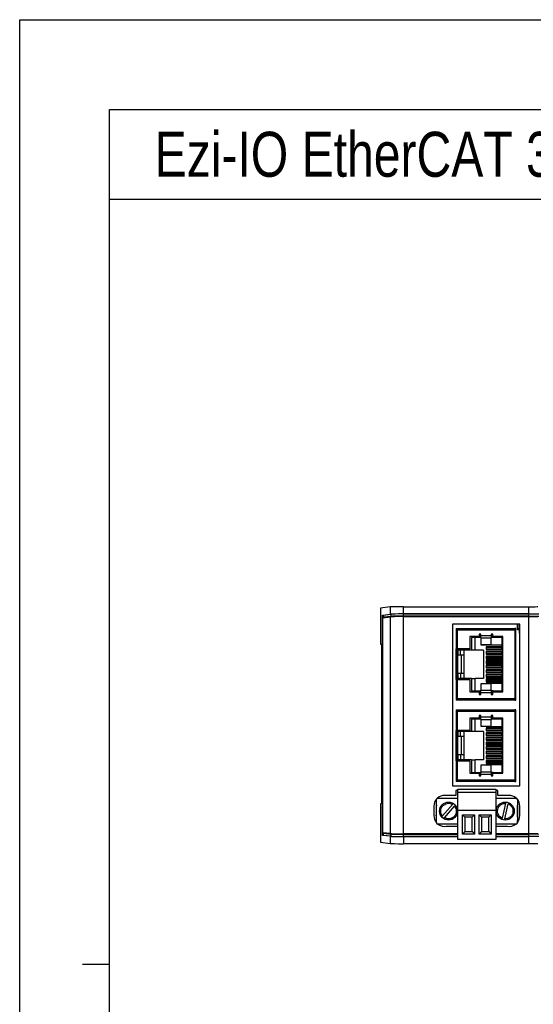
# Model space of a CAD drawing. Header units: millimetres. Extents: x 0 to 594, y 0 to 420.
# Tile 2 of 8: x 0 to 114, y 201 to 420. Entities that reach past the tile are written whole.
import ezdxf

# ---------------------------------------------------------------- set-up
doc = ezdxf.new("R2010")
doc.units = ezdxf.units.MM
doc.styles.add('H', font='txt')

msp = doc.modelspace()

# ---------------------------------------------------------------- linework, layer by layer
for p, q in [((143.0328, 380), (20, 380)), ((82.365, 289.407), (80.2244, 289.138)), ((80.2244, 289.138), (80.2244, 281.1031)), ((82.365, 289.407), (82.365, 287.8023)), ((85.3365, 287.8474), (85.3365, 289.4522)), ((85.3365, 289.4522), (113.2244, 289.4522)), ((113.2244, 287.8474), (113.2244, 289.4522)), ((80.7105, 287.5944), (82.365, 287.8023)), ((80.7105, 287.5944), (80.9124, 287.5944)), ((80.7105, 238.6118), (80.7105, 287.5944)), ((80.7799, 287.0031), (82.365, 287.2023)), ((80.7799, 239.2031), (80.7799, 287.0031)), ((80.9124, 287.5944), (82.5631, 287.8018)), ((80.9124, 287.0197), (80.9124, 287.5944)), ((82.5631, 287.3018), (80.9819, 287.1031)), ((80.9819, 287.1031), (81.5758, 287.1031)), ((80.9819, 287.0284), (80.9819, 287.1031)), ((82.365, 287.2023), (82.365, 239.0039)), ((82.5631, 287.8018), (82.5631, 287.3018)), ((113.2244, 287.8474), (85.3365, 287.8474)), ((85.3365, 287.844), (113.2244, 287.844)), ((85.3365, 287.344), (85.3365, 287.844)), ((113.2244, 287.344), (85.3365, 287.344)), ((85.3365, 238.9587), (85.3365, 287.2474)), ((85.3365, 287.2474), (113.2244, 287.2474)), ((113.2244, 287.344), (113.2244, 287.844)), ((113.2244, 238.9587), (113.2244, 287.2474)), ((111.2244, 285.5769), (96.2244, 285.5769)), ((96.2244, 285.5769), (96.2244, 249.6031)), ((110.7244, 284.3031), (110.7244, 285.5769)), ((111.0045, 285.5769), (111.0045, 284.6031)), ((111.1877, 283.6031), (111.2244, 284.8031)), ((111.2244, 249.6031), (111.2244, 285.5769)), ((97.0744, 284.6031), (97.3244, 284.6031)), ((97.0744, 284.6031), (97.0744, 284.3431)), ((97.0744, 284.3431), (97.0744, 268.9631)), ((97.3344, 284.3431), (97.0744, 284.3431)), ((97.3244, 284.3431), (97.3244, 284.6031)), ((97.3344, 284.6031), (97.3344, 284.3431)), ((97.3344, 284.6031), (110.1144, 284.6031)), ((97.3344, 280.0531), (97.3344, 284.3431)), ((97.3344, 284.3431), (110.1144, 284.3431)), ((102.1994, 282.8031), (100.0744, 282.8031)), ((100.0744, 282.8031), (100.0744, 280.0531)), ((102.3744, 282.5831), (100.4744, 282.5831)), ((100.4744, 282.5831), (100.4744, 279.8031)), ((101.3244, 279.8031), (101.3244, 282.5831)), ((102.5744, 283.3373), (102.1994, 283.3373)), ((102.1994, 283.3373), (102.1994, 282.8031)), ((102.5744, 283.0531), (102.3744, 283.0531)), ((102.3744, 282.5831), (102.3744, 283.0531)), ((102.5744, 282.5831), (102.3744, 282.5831)), ((102.5744, 282.9623), (102.5744, 283.3373)), ((104.8744, 282.9623), (102.5744, 282.9623)), ((102.5744, 282.5092), (102.5744, 282.9623)), ((102.5744, 282.5092), (104.8744, 282.5092)), ((102.5744, 282.5092), (102.5744, 281.017)), ((105.2494, 283.3373), (104.8744, 283.3373)), ((104.8744, 283.3373), (104.8744, 282.9623)), ((105.2494, 283.0531), (104.8744, 283.0531)), ((104.8744, 282.9623), (104.8744, 282.5092)), ((105.2744, 282.5831), (104.8744, 282.5831)), ((104.8744, 281.017), (104.8744, 282.5092)), ((105.2494, 282.8031), (105.2494, 283.3373)), ((107.4744, 282.8031), (105.2494, 282.8031)), ((105.2744, 282.8031), (105.2744, 282.5831)), ((107.3244, 282.5831), (105.2744, 282.5831)), ((107.3244, 280.5231), (107.3244, 282.5831)), ((107.4744, 270.5031), (107.4744, 282.8031)), ((110.1144, 284.3431), (110.1144, 284.6031)), ((110.1144, 284.3431), (110.1144, 268.9631)), ((110.3744, 284.3431), (110.1144, 284.3431)), ((110.3744, 284.6031), (110.1244, 284.6031)), ((110.1244, 284.6031), (110.1244, 284.3431)), ((110.3744, 284.3431), (110.3744, 284.6031)), ((110.3744, 268.9631), (110.3744, 284.3431)), ((110.7244, 284.6031), (111.0045, 284.6031)), ((111.1807, 284.3031), (110.7244, 284.3031)), ((111.1807, 284.6031), (111.0045, 284.6031)), ((111.1807, 283.6031), (111.1807, 284.6031)), ((111.1807, 283.6031), (111.1877, 283.6031)), ((111.2244, 283.6031), (111.1877, 283.6031)), ((80.2244, 281.1031), (80.5022, 281.1031)), ((80.5022, 245.7031), (80.5022, 281.1031)), ((102.5744, 281.017), (104.8744, 281.017)), ((102.5744, 281.017), (102.5744, 280.9927)), ((102.5744, 280.9927), (104.8744, 280.9927)), ((103.7244, 280.9927), (103.7244, 280.9431)), ((103.7244, 280.9431), (107.3244, 280.9431)), ((103.7244, 280.5231), (103.7244, 279.9231)), ((107.3244, 280.5231), (103.7244, 280.5231)), ((103.7244, 280.4381), (107.1385, 280.4381)), ((104.8744, 281.017), (104.8744, 280.9927)), ((107.1385, 280.4381), (107.1385, 280.0181)), ((107.4744, 280.4381), (107.1385, 280.4381)), ((107.4744, 280.5231), (107.3244, 280.5231)), ((97.0746, 273.2531), (97.0746, 280.0531)), ((97.3344, 280.0531), (97.0746, 280.0531)), ((97.3244, 273.2531), (97.3244, 280.0531)), ((100.0744, 280.0531), (97.3344, 280.0531)), ((97.4244, 280.0531), (97.4244, 279.8031)), ((100.4744, 279.8031), (97.4244, 279.8031)), ((97.4244, 279.8031), (97.4244, 278.6831)), ((98.0244, 278.6831), (97.4244, 278.6831)), ((97.4244, 274.6231), (97.4244, 278.6831)), ((98.0244, 278.6831), (98.0244, 279.8031)), ((98.8244, 278.6831), (98.0244, 278.6831)), ((98.2244, 274.6231), (98.2244, 278.6831)), ((98.8244, 278.6831), (98.8244, 279.8031)), ((98.8244, 274.6231), (98.8244, 278.6831)), ((101.3244, 279.8031), (100.4744, 279.8031)), ((103.1244, 279.8031), (101.3244, 279.8031)), ((103.1244, 279.8031), (103.1244, 273.5031)), ((107.1385, 280.0181), (103.7244, 280.0181)), ((103.7244, 279.9231), (107.4744, 279.9231)), ((107.4744, 279.5031), (103.7244, 279.5031)), ((103.7244, 279.5031), (103.7244, 278.9031)), ((103.7244, 279.4181), (107.1385, 279.4181)), ((107.1385, 278.9981), (103.7244, 278.9981)), ((103.7244, 278.9031), (107.4744, 278.9031)), ((107.4744, 278.4831), (103.7244, 278.4831)), ((103.7244, 278.4831), (103.7244, 277.8831)), ((103.7244, 278.3981), (107.1385, 278.3981)), ((107.4744, 280.0181), (107.1385, 280.0181)), ((107.1385, 279.4181), (107.1385, 278.9981)), ((107.4744, 279.4181), (107.1385, 279.4181)), ((107.4744, 278.9981), (107.1385, 278.9981)), ((107.1385, 278.3981), (107.1385, 277.9781)), ((107.4744, 278.3981), (107.1385, 278.3981)), ((107.1385, 277.9781), (103.7244, 277.9781)), ((103.7244, 277.8831), (107.4744, 277.8831)), ((107.4744, 277.4631), (103.7244, 277.4631)), ((103.7244, 277.4631), (103.7244, 276.8631)), ((103.7244, 277.3781), (107.1385, 277.3781)), ((107.1385, 276.9581), (103.7244, 276.9581)), ((103.7244, 276.8631), (107.4744, 276.8631)), ((107.4744, 276.4431), (103.7244, 276.4431)), ((103.7244, 276.4431), (103.7244, 275.8431)), ((103.7244, 276.3581), (107.1385, 276.3581)), ((107.1385, 275.9381), (103.7244, 275.9381)), ((107.4744, 277.9781), (107.1385, 277.9781)), ((107.1385, 277.3781), (107.1385, 276.9581)), ((107.4744, 277.3781), (107.1385, 277.3781)), ((107.4744, 276.9581), (107.1385, 276.9581)), ((107.1385, 276.3581), (107.1385, 275.9381)), ((107.4744, 276.3581), (107.1385, 276.3581)), ((107.4744, 275.9381), (107.1385, 275.9381)), ((98.0244, 274.6231), (97.4244, 274.6231)), ((97.4244, 274.6231), (97.4244, 273.5031)), ((98.0244, 274.6231), (98.0244, 273.5031)), ((98.8244, 274.6231), (98.0244, 274.6231)), ((98.8244, 273.5031), (98.8244, 274.6231)), ((103.7244, 275.8431), (107.4744, 275.8431)), ((107.4744, 275.4231), (103.7244, 275.4231)), ((103.7244, 275.4231), (103.7244, 274.8231)), ((103.7244, 275.3381), (107.1385, 275.3381)), ((107.1385, 274.9181), (103.7244, 274.9181)), ((103.7244, 274.8231), (107.4744, 274.8231)), ((107.4744, 274.4031), (103.7244, 274.4031)), ((103.7244, 274.4031), (103.7244, 273.8031)), ((103.7244, 274.3181), (107.1385, 274.3181)), ((107.1385, 273.8981), (103.7244, 273.8981)), ((103.7244, 273.8031), (107.4744, 273.8031)), ((107.1385, 275.3381), (107.1385, 274.9181)), ((107.4744, 275.3381), (107.1385, 275.3381)), ((107.4744, 274.9181), (107.1385, 274.9181)), ((107.1385, 274.3181), (107.1385, 273.8981)), ((107.4744, 274.3181), (107.1385, 274.3181)), ((107.4744, 273.8981), (107.1385, 273.8981)), ((97.0746, 273.2531), (97.3344, 273.2531)), ((97.3344, 268.9631), (97.3344, 273.2531)), ((97.3344, 273.2531), (100.0744, 273.2531)), ((97.4244, 273.5031), (97.4244, 273.2531)), ((100.4744, 273.5031), (97.4244, 273.5031)), ((100.0744, 273.2531), (100.0744, 270.5031)), ((100.4744, 273.5031), (100.4744, 270.7231)), ((100.4744, 273.5031), (101.3244, 273.5031)), ((101.3244, 270.7231), (101.3244, 273.5031)), ((103.1244, 273.5031), (101.3244, 273.5031)), ((104.8744, 272.3135), (102.5744, 272.3135)), ((102.5744, 272.2891), (102.5744, 272.3135)), ((104.8744, 272.2891), (102.5744, 272.2891)), ((102.5744, 272.2891), (102.5744, 270.797)), ((107.4744, 273.3831), (103.7244, 273.3831)), ((103.7244, 273.3831), (103.7244, 272.7831)), ((103.7244, 273.2981), (107.1385, 273.2981)), ((107.1385, 272.8781), (103.7244, 272.8781)), ((103.7244, 272.7831), (107.3244, 272.7831)), ((107.3244, 272.3631), (103.7244, 272.3631)), ((103.7244, 272.3631), (103.7244, 272.3135)), ((104.8744, 272.2891), (104.8744, 272.3135)), ((104.8744, 270.797), (104.8744, 272.2891)), ((107.1385, 273.2981), (107.1385, 272.8781)), ((107.4744, 273.2981), (107.1385, 273.2981)), ((107.4744, 272.8781), (107.1385, 272.8781)), ((107.3244, 270.7231), (107.3244, 272.7831)), ((107.3244, 272.7831), (107.4744, 272.7831)), ((100.0744, 270.5031), (102.1994, 270.5031)), ((100.4744, 270.7231), (102.3744, 270.7231)), ((102.1994, 270.5031), (102.1994, 269.9688)), ((102.1994, 269.9688), (102.5744, 269.9688)), ((102.3744, 270.7231), (102.3744, 270.2531)), ((102.5744, 270.7231), (102.3744, 270.7231)), ((102.3744, 270.2531), (102.5744, 270.2531)), ((104.8744, 270.797), (102.5744, 270.797)), ((102.5744, 270.3438), (102.5744, 270.797)), ((102.5744, 269.9688), (102.5744, 270.3438)), ((102.5744, 270.3438), (104.8744, 270.3438)), ((104.8744, 270.797), (104.8744, 270.3438)), ((105.2744, 270.7231), (104.8744, 270.7231)), ((104.8744, 270.3438), (104.8744, 269.9688)), ((104.8744, 270.2531), (105.2494, 270.2531)), ((104.8744, 269.9688), (105.2494, 269.9688)), ((105.2494, 269.9688), (105.2494, 270.5031)), ((105.2494, 270.5031), (107.4744, 270.5031)), ((105.2744, 270.5031), (105.2744, 270.7231)), ((105.2744, 270.7231), (107.3244, 270.7231)), ((97.0744, 268.9631), (97.3344, 268.9631)), ((97.0744, 268.9631), (97.0744, 268.7031)), ((97.3244, 268.7031), (97.0744, 268.7031)), ((97.3244, 268.7031), (97.3244, 268.9631)), ((110.1144, 268.9631), (97.3344, 268.9631)), ((97.3344, 268.9631), (97.3344, 268.7031)), ((110.1144, 268.7031), (97.3344, 268.7031)), ((110.1144, 268.7031), (110.1144, 268.9631)), ((110.1144, 268.9631), (110.3744, 268.9631)), ((110.1244, 268.9631), (110.1244, 268.7031)), ((110.1244, 268.7031), (110.3744, 268.7031)), ((110.3744, 268.7031), (110.3744, 268.9631)), ((97.0744, 266.5031), (97.3244, 266.5031)), ((97.0744, 266.5031), (97.0744, 266.2431)), ((97.0744, 266.2431), (97.0744, 250.8631)), ((97.3344, 266.2431), (97.0744, 266.2431)), ((97.3244, 266.2431), (97.3244, 266.5031)), ((97.3344, 266.5031), (110.1144, 266.5031)), ((97.3344, 266.5031), (97.3344, 266.2431)), ((97.3344, 261.9531), (97.3344, 266.2431)), ((97.3344, 266.2431), (110.1144, 266.2431)), ((102.1994, 265.2373), (102.1994, 264.7031)), ((102.5744, 265.2373), (102.1994, 265.2373)), ((102.5744, 264.9531), (102.3744, 264.9531)), ((102.3744, 264.4831), (102.3744, 264.9531)), ((102.5744, 264.8623), (102.5744, 265.2373)), ((104.8744, 265.2373), (104.8744, 264.8623)), ((105.2494, 265.2373), (104.8744, 265.2373)), ((105.2494, 264.9531), (104.8744, 264.9531)), ((105.2494, 264.7031), (105.2494, 265.2373)), ((110.1144, 266.2431), (110.1144, 266.5031)), ((110.1144, 266.2431), (110.1144, 250.8631)), ((110.3744, 266.2431), (110.1144, 266.2431)), ((110.3744, 266.5031), (110.1244, 266.5031)), ((110.1244, 266.5031), (110.1244, 266.2431)), ((110.3744, 266.2431), (110.3744, 266.5031)), ((110.3744, 250.8631), (110.3744, 266.2431)), ((102.1994, 264.7031), (100.0744, 264.7031)), ((100.0744, 264.7031), (100.0744, 261.9531)), ((102.3744, 264.4831), (100.4744, 264.4831)), ((100.4744, 264.4831), (100.4744, 261.7031)), ((101.3244, 261.7031), (101.3244, 264.4831)), ((102.5744, 264.4831), (102.3744, 264.4831)), ((104.8744, 264.8623), (102.5744, 264.8623)), ((102.5744, 264.4092), (102.5744, 264.8623)), ((102.5744, 264.4092), (104.8744, 264.4092)), ((102.5744, 264.4092), (102.5744, 262.917)), ((102.5744, 262.917), (104.8744, 262.917)), ((102.5744, 262.917), (102.5744, 262.8927)), ((102.5744, 262.8927), (104.8744, 262.8927)), ((103.7244, 262.8927), (103.7244, 262.8431)), ((103.7244, 262.8431), (107.3244, 262.8431)), ((104.8744, 264.8623), (104.8744, 264.4092)), ((105.2744, 264.4831), (104.8744, 264.4831)), ((104.8744, 262.917), (104.8744, 264.4092)), ((104.8744, 262.917), (104.8744, 262.8927)), ((107.4744, 264.7031), (105.2494, 264.7031)), ((105.2744, 264.7031), (105.2744, 264.4831)), ((107.3244, 264.4831), (105.2744, 264.4831)), ((107.3244, 262.4231), (107.3244, 264.4831)), ((107.4744, 252.4031), (107.4744, 264.7031)), ((97.0746, 255.1531), (97.0746, 261.9531)), ((97.3344, 261.9531), (97.0746, 261.9531)), ((97.3244, 255.1531), (97.3244, 261.9531)), ((100.0744, 261.9531), (97.3344, 261.9531)), ((97.4244, 261.9531), (97.4244, 261.7031)), ((100.4744, 261.7031), (97.4244, 261.7031)), ((97.4244, 261.7031), (97.4244, 260.5831)), ((98.0244, 260.5831), (97.4244, 260.5831)), ((97.4244, 256.5231), (97.4244, 260.5831)), ((98.0244, 260.5831), (98.0244, 261.7031)), ((98.8244, 260.5831), (98.0244, 260.5831)), ((98.2244, 256.5231), (98.2244, 260.5831)), ((98.8244, 260.5831), (98.8244, 261.7031)), ((98.8244, 256.5231), (98.8244, 260.5831)), ((101.3244, 261.7031), (100.4744, 261.7031)), ((103.1244, 261.7031), (101.3244, 261.7031)), ((103.1244, 261.7031), (103.1244, 255.4031)), ((103.7244, 262.4231), (103.7244, 261.8231)), ((107.3244, 262.4231), (103.7244, 262.4231)), ((103.7244, 262.3381), (107.1385, 262.3381)), ((107.1385, 261.9181), (103.7244, 261.9181)), ((103.7244, 261.8231), (107.4744, 261.8231)), ((107.4744, 261.4031), (103.7244, 261.4031)), ((103.7244, 261.4031), (103.7244, 260.8031)), ((103.7244, 261.3181), (107.1385, 261.3181)), ((107.1385, 260.8981), (103.7244, 260.8981)), ((103.7244, 260.8031), (107.4744, 260.8031)), ((107.1385, 262.3381), (107.1385, 261.9181)), ((107.4744, 262.3381), (107.1385, 262.3381)), ((107.4744, 261.9181), (107.1385, 261.9181)), ((107.1385, 261.3181), (107.1385, 260.8981)), ((107.4744, 261.3181), (107.1385, 261.3181)), ((107.4744, 260.8981), (107.1385, 260.8981)), ((107.4744, 262.4231), (107.3244, 262.4231)), ((107.4744, 260.3831), (103.7244, 260.3831)), ((103.7244, 260.3831), (103.7244, 259.7831)), ((103.7244, 260.2981), (107.1385, 260.2981)), ((107.1385, 259.8781), (103.7244, 259.8781)), ((103.7244, 259.7831), (107.4744, 259.7831)), ((107.4744, 259.3631), (103.7244, 259.3631)), ((103.7244, 259.3631), (103.7244, 258.7631)), ((103.7244, 259.2781), (107.1385, 259.2781)), ((107.1385, 258.8581), (103.7244, 258.8581)), ((103.7244, 258.7631), (107.4744, 258.7631)), ((107.1385, 260.2981), (107.1385, 259.8781)), ((107.4744, 260.2981), (107.1385, 260.2981)), ((107.4744, 259.8781), (107.1385, 259.8781)), ((107.1385, 259.2781), (107.1385, 258.8581)), ((107.4744, 259.2781), (107.1385, 259.2781)), ((107.4744, 258.8581), (107.1385, 258.8581)), ((98.0244, 256.5231), (97.4244, 256.5231)), ((97.4244, 256.5231), (97.4244, 255.4031)), ((98.0244, 256.5231), (98.0244, 255.4031)), ((98.8244, 256.5231), (98.0244, 256.5231)), ((98.8244, 255.4031), (98.8244, 256.5231)), ((107.4744, 258.3431), (103.7244, 258.3431)), ((103.7244, 258.3431), (103.7244, 257.7431)), ((103.7244, 258.2581), (107.1385, 258.2581)), ((107.1385, 257.8381), (103.7244, 257.8381)), ((103.7244, 257.7431), (107.4744, 257.7431)), ((107.4744, 257.3231), (103.7244, 257.3231)), ((103.7244, 257.3231), (103.7244, 256.7231)), ((103.7244, 257.2381), (107.1385, 257.2381)), ((107.1385, 256.8181), (103.7244, 256.8181)), ((103.7244, 256.7231), (107.4744, 256.7231)), ((107.4744, 256.3031), (103.7244, 256.3031)), ((103.7244, 256.3031), (103.7244, 255.7031)), ((103.7244, 256.2181), (107.1385, 256.2181)), ((107.1385, 258.2581), (107.1385, 257.8381)), ((107.4744, 258.2581), (107.1385, 258.2581)), ((107.4744, 257.8381), (107.1385, 257.8381)), ((107.1385, 257.2381), (107.1385, 256.8181)), ((107.4744, 257.2381), (107.1385, 257.2381)), ((107.4744, 256.8181), (107.1385, 256.8181)), ((107.1385, 256.2181), (107.1385, 255.7981)), ((107.4744, 256.2181), (107.1385, 256.2181)), ((97.0746, 255.1531), (97.3344, 255.1531)), ((97.3344, 250.8631), (97.3344, 255.1531)), ((97.3344, 255.1531), (100.0744, 255.1531)), ((97.4244, 255.4031), (97.4244, 255.1531)), ((100.4744, 255.4031), (97.4244, 255.4031)), ((100.0744, 255.1531), (100.0744, 252.4031)), ((100.4744, 255.4031), (100.4744, 252.6231)), ((100.4744, 255.4031), (101.3244, 255.4031)), ((101.3244, 252.6231), (101.3244, 255.4031)), ((103.1244, 255.4031), (101.3244, 255.4031)), ((104.8744, 254.2135), (102.5744, 254.2135)), ((102.5744, 254.1891), (102.5744, 254.2135)), ((104.8744, 254.1891), (102.5744, 254.1891)), ((102.5744, 254.1891), (102.5744, 252.697)), ((107.1385, 255.7981), (103.7244, 255.7981)), ((103.7244, 255.7031), (107.4744, 255.7031)), ((107.4744, 255.2831), (103.7244, 255.2831)), ((103.7244, 255.2831), (103.7244, 254.6831)), ((103.7244, 255.1981), (107.1385, 255.1981)), ((107.1385, 254.7781), (103.7244, 254.7781)), ((103.7244, 254.6831), (107.3244, 254.6831)), ((107.3244, 254.2631), (103.7244, 254.2631)), ((103.7244, 254.2631), (103.7244, 254.2135)), ((104.8744, 254.1891), (104.8744, 254.2135)), ((104.8744, 252.697), (104.8744, 254.1891)), ((107.4744, 255.7981), (107.1385, 255.7981)), ((107.1385, 255.1981), (107.1385, 254.7781)), ((107.4744, 255.1981), (107.1385, 255.1981)), ((107.4744, 254.7781), (107.1385, 254.7781)), ((107.3244, 252.6231), (107.3244, 254.6831)), ((107.3244, 254.6831), (107.4744, 254.6831)), ((100.0744, 252.4031), (102.1994, 252.4031)), ((100.4744, 252.6231), (102.3744, 252.6231)), ((102.1994, 252.4031), (102.1994, 251.8688)), ((102.1994, 251.8688), (102.5744, 251.8688)), ((102.3744, 252.6231), (102.3744, 252.1531)), ((102.5744, 252.6231), (102.3744, 252.6231)), ((102.3744, 252.1531), (102.5744, 252.1531)), ((104.8744, 252.697), (102.5744, 252.697)), ((102.5744, 252.2438), (102.5744, 252.697)), ((102.5744, 252.2438), (104.8744, 252.2438)), ((102.5744, 251.8688), (102.5744, 252.2438)), ((104.8744, 252.697), (104.8744, 252.2438)), ((105.2744, 252.6231), (104.8744, 252.6231)), ((104.8744, 252.2438), (104.8744, 251.8688)), ((104.8744, 252.1531), (105.2494, 252.1531)), ((104.8744, 251.8688), (105.2494, 251.8688)), ((105.2494, 251.8688), (105.2494, 252.4031)), ((105.2494, 252.4031), (107.4744, 252.4031)), ((105.2744, 252.4031), (105.2744, 252.6231)), ((105.2744, 252.6231), (107.3244, 252.6231)), ((97.0744, 250.8631), (97.3344, 250.8631)), ((97.0744, 250.8631), (97.0744, 250.6031)), ((97.3244, 250.6031), (97.0744, 250.6031)), ((97.3244, 250.6031), (97.3244, 250.8631)), ((110.1144, 250.8631), (97.3344, 250.8631)), ((97.3344, 250.8631), (97.3344, 250.6031)), ((110.1144, 250.6031), (97.3344, 250.6031)), ((110.1144, 250.6031), (110.1144, 250.8631)), ((110.1144, 250.8631), (110.3744, 250.8631)), ((110.1244, 250.8631), (110.1244, 250.6031)), ((110.1244, 250.6031), (110.3744, 250.6031)), ((110.3744, 250.6031), (110.3744, 250.8631)), ((97.0244, 247.5031), (94.5244, 247.5031)), ((96.2244, 249.6031), (111.2244, 249.6031)), ((97.4694, 248.6031), (97.0244, 248.6031)), ((97.0244, 248.6031), (97.0244, 247.5031)), ((97.4694, 248.9031), (105.8794, 248.9031)), ((97.4694, 248.2031), (97.4694, 248.9031)), ((97.4694, 248.2031), (105.8794, 248.2031)), ((97.4694, 244.1031), (97.4694, 248.2031)), ((105.8794, 248.9031), (105.8794, 248.2031)), ((106.3244, 248.6031), (105.8794, 248.6031)), ((105.8794, 248.2031), (105.8794, 244.1031)), ((106.3244, 247.5031), (106.3244, 248.6031)), ((108.8244, 247.5031), (106.3244, 247.5031)), ((80.5022, 245.7031), (80.2244, 245.6332)), ((80.2244, 245.6332), (80.2244, 237.0682)), ((92.6644, 241.4031), (92.6644, 246.6031)), ((92.9644, 246.9031), (97.4694, 246.9031)), ((96.2564, 245.4807), (94.0204, 242.9201)), ((105.8794, 246.9031), (110.3844, 246.9031)), ((108.0747, 245.7267), (107.3095, 242.4145)), ((107.8941, 242.2795), (108.6593, 245.5916)), ((110.6844, 246.6031), (110.6844, 241.4031)), ((92.1244, 245.1031), (92.1244, 243.0031)), ((92.6244, 244.8992), (92.6244, 243.1031)), ((92.6244, 244.8992), (92.6644, 244.8992)), ((92.6644, 243.1031), (92.6244, 243.1031)), ((94.4724, 242.5255), (96.7084, 245.086)), ((97.4694, 237.7031), (97.4694, 244.1031)), ((105.8794, 244.1031), (97.4694, 244.1031)), ((98.4694, 243.2031), (101.1744, 243.2031)), ((98.4694, 238.9031), (98.4694, 243.2031)), ((98.4694, 243.2031), (98.9984, 242.6741)), ((100.6454, 242.6741), (101.1744, 243.2031)), ((101.1744, 243.2031), (101.1744, 238.9031)), ((102.1744, 243.2031), (104.8794, 243.2031)), ((102.1744, 238.9031), (102.1744, 243.2031)), ((102.1744, 243.2031), (102.7034, 242.6741)), ((104.3504, 242.6741), (104.8794, 243.2031)), ((104.8794, 243.2031), (104.8794, 238.9031)), ((105.8794, 244.1031), (105.8794, 237.7031)), ((110.7244, 244.9031), (110.6844, 244.9031)), ((110.6951, 242.7621), (110.7244, 243.1031)), ((110.7244, 243.1031), (110.7244, 244.9031)), ((111.2244, 243.0031), (111.2244, 245.1031)), ((97.4694, 241.1031), (92.9644, 241.1031)), ((98.9984, 242.6741), (98.9984, 239.4321)), ((100.6454, 242.6741), (98.9984, 242.6741)), ((100.6454, 239.4321), (100.6454, 242.6741)), ((104.3504, 242.6741), (102.7034, 242.6741)), ((102.7034, 242.6741), (102.7034, 239.4321)), ((104.3504, 239.4321), (104.3504, 242.6741)), ((110.3844, 241.1031), (105.8794, 241.1031)), ((110.7244, 241.9031), (110.9575, 241.9031)), ((110.7244, 241.5368), (110.7244, 241.9031)), ((110.7244, 241.6031), (110.7737, 241.6031)), ((111.1807, 242.6031), (111.1877, 242.6031)), ((111.1807, 242.6031), (111.1807, 242.5475)), ((111.1882, 242.5879), (111.1877, 242.6031)), ((111.1908, 242.6031), (111.1877, 242.6031)), ((82.365, 239.0039), (80.7799, 239.2031)), ((80.9124, 238.6118), (80.9124, 239.1864)), ((80.9819, 239.1031), (80.9819, 239.1777)), ((80.9819, 239.1031), (82.5631, 238.9043)), ((81.5758, 239.1031), (80.9819, 239.1031)), ((82.5631, 238.9043), (82.5631, 238.4043)), ((97.4694, 238.9587), (85.3365, 238.9587)), ((85.3365, 238.8622), (97.4694, 238.8622)), ((85.3365, 238.3622), (85.3365, 238.8622)), ((94.8779, 240.6293), (97.4694, 240.6293)), ((98.9984, 239.4321), (98.4694, 238.9031)), ((101.1744, 238.9031), (98.4694, 238.9031)), ((98.9984, 239.4321), (100.6454, 239.4321)), ((100.6454, 239.4321), (101.1744, 238.9031)), ((102.7034, 239.4321), (102.1744, 238.9031)), ((104.8794, 238.9031), (102.1744, 238.9031)), ((102.7034, 239.4321), (104.3504, 239.4321)), ((104.3504, 239.4321), (104.8794, 238.9031)), ((105.8794, 240.6293), (108.4708, 240.6293)), ((113.2244, 238.9587), (105.8794, 238.9587)), ((105.8794, 238.8622), (113.2244, 238.8622)), ((113.2244, 238.3622), (113.2244, 238.8622)), ((80.2244, 237.0682), (82.365, 236.7991)), ((82.365, 238.4039), (80.7105, 238.6118)), ((80.9124, 238.6118), (80.7105, 238.6118)), ((82.5631, 238.4043), (80.9124, 238.6118)), ((82.365, 238.4039), (82.365, 236.7991)), ((97.4694, 238.3622), (85.3365, 238.3622)), ((85.3365, 238.3587), (97.4694, 238.3587)), ((85.3365, 238.3587), (85.3365, 236.754)), ((113.2244, 236.754), (85.3365, 236.754)), ((105.8794, 237.7031), (97.4694, 237.7031)), ((113.2244, 238.3622), (105.8794, 238.3622)), ((105.8794, 238.3587), (113.2244, 238.3587)), ((113.2244, 236.754), (113.2244, 238.3587))]:
    msp.add_line(p, q)
at = {"color": 4}
msp.add_line((14, 210), (20, 210), dxfattribs=at)
at = {"color": 6}
msp.add_lwpolyline([(0, 420), (594, 420), (594, 0), (0, 0)], close=True, dxfattribs=at)
at = {"color": 4}
msp.add_lwpolyline([(20, 400), (574, 400), (574, 20), (20, 20)], close=True, dxfattribs=at)
at = {"flags": 128}
for points in [[(92.6644, 245.2972), (92.6629, 245.2898), (92.6244, 244.8992)], [(110.7244, 244.9031), (110.686, 245.2933), (110.6844, 245.3011)], [(92.6644, 242.7051), (92.6628, 242.7129), (92.6244, 243.1031)], [(110.6844, 242.7051), (110.686, 242.7129), (110.7244, 243.1031)]]:
    msp.add_lwpolyline(points, dxfattribs=at)
for centre in [(95.3644, 244.0031), (107.9844, 244.0031)]:
    msp.add_circle(centre, 2)
for centre, radius, start, end in [((94.5244, 245.1031), 2.4, 90, 131.460473), ((108.8244, 245.1031), 2.4, 48.539527, 90), ((94.5244, 245.1031), 2.4, 140.786133, 180), ((92.9644, 246.6031), 0.3, 90, 180), ((110.3844, 246.6031), 0.3, 0, 90), ((108.8244, 245.1031), 2.4, 0, 39.213867), ((94.5244, 243.0031), 2.4, 180, 219.194967), ((92.9644, 241.4031), 0.3, 180, 270), ((94.5244, 243.0031), 2.4, 232.341538, 278.470987), ((108.8244, 243.0031), 2.4, 261.529013, 307.658462), ((110.3844, 241.4031), 0.3, 270, 0), ((108.8244, 243.0031), 2.4, 320.805033, 0)]:
    msp.add_arc(centre, radius, start, end)
for centre, major_axis, start_param, end_param in [((85.3365, 289.3998), (3, 0), 1.57079633, 3.00358663), ((113.2244, 289.4871), (2, 0), 4.71238898, 6.28318531), ((85.3365, 287.7951), (3, 0), 1.57079633, 3.00358663), ((85.3365, 287.1951), (3, 0), 1.57079633, 3.00358663), ((85.3365, 287.7951), (2.8, 0), 1.57079633, 3.00358663), ((85.3365, 287.2951), (2.8, 0), 1.57079633, 3.00358663), ((113.2244, 287.8824), (2.2, 0), 4.71238898, 6.28318531), ((113.2244, 287.8824), (2, 0), 4.71238898, 6.28318531), ((113.2244, 287.3824), (2.2, 0), 4.71238898, 6.28318531), ((113.2244, 287.2823), (2, 0), 4.71238898, 6.28318531), ((85.3365, 239.0111), (3, 0), 3.27959868, 4.71238898), ((85.3365, 238.9111), (2.8, 0), 3.27959868, 4.71238898), ((113.2244, 238.9238), (2, 0), 0, 1.57079633), ((113.2244, 238.8238), (2.2, 0), 0, 1.57079633), ((85.3365, 238.4111), (3, 0), 3.27959868, 4.71238898), ((85.3365, 236.8063), (3, 0), 3.27959868, 4.71238898), ((85.3365, 238.4111), (2.8, 0), 3.27959868, 4.71238898), ((113.2244, 238.3238), (2.2, 0), 0, 1.57079633), ((113.2244, 238.3238), (2, 0), 0, 1.57079633), ((113.2244, 236.7191), (2, 0), 0, 1.57079633)]:
    msp.add_ellipse(centre, major_axis=major_axis, ratio=0.01745506, start_param=start_param, end_param=end_param)
for points, knots in [([(94.0204, 242.9201), (93.9134, 243.0836), (93.6924, 243.4211), (93.6031, 244.0396), (93.7235, 244.6442), (94.0394, 245.1601), (94.5081, 245.5427), (95.0909, 245.7434), (95.7159, 245.7382), (96.08, 245.5647), (96.2564, 245.4807)], [0, 0, 0, 0, 0.12111491, 0.25000032, 0.3788859, 0.50000042, 0.62111474, 0.74999948, 0.87888546, 1, 1, 1, 1]), ([(96.2564, 245.4807), (96.287, 245.5157), (96.346, 245.5832), (96.3952, 245.6397), (96.419, 245.6668)], [0, 0, 0, 0, 0.51848495, 1, 1, 1, 1]), ([(96.8901, 245.2941), (96.8714, 245.2728), (96.83, 245.2253), (96.7636, 245.1493), (96.7212, 245.1007), (96.7084, 245.086)], [0, 0, 0, 0, 0.36362144, 0.80795943, 1, 1, 1, 1]), ([(107.3095, 242.4145), (107.138, 242.5083), (106.7841, 242.7017), (106.4137, 243.2051), (106.235, 243.7951), (106.2705, 244.399), (106.5035, 244.9574), (106.9229, 245.4091), (107.4766, 245.699), (107.8795, 245.7177), (108.0747, 245.7267)], [0, 0, 0, 0, 0.1211142, 0.24999968, 0.37888523, 0.4999998, 0.62111413, 0.75000004, 0.87888497, 1, 1, 1, 1]), ([(108.6593, 245.5916), (108.8308, 245.4979), (109.1847, 245.3044), (109.555, 244.801), (109.7338, 244.2111), (109.6983, 243.6071), (109.4653, 243.0488), (109.0458, 242.5971), (108.4922, 242.3071), (108.0893, 242.2885), (107.8941, 242.2795)], [0, 0, 0, 0, 0.12111527, 0.25000052, 0.37888573, 0.50000016, 0.62111486, 0.75000053, 0.87888521, 1, 1, 1, 1]), ([(108.0747, 245.7267), (108.0849, 245.771), (108.1054, 245.8596), (108.1272, 245.954), (108.1353, 245.9891), (108.1368, 245.9954)], [0, 0, 0, 0, 0.45020042, 0.900553, 1, 1, 1, 1]), ([(108.7157, 245.8357), (108.7111, 245.816), (108.6987, 245.7622), (108.6782, 245.6734), (108.6637, 245.6106), (108.6593, 245.5916)], [0, 0, 0, 0, 0.28856619, 0.78530928, 1, 1, 1, 1]), ([(96.7084, 245.086), (96.8154, 244.9225), (97.0363, 244.5851), (97.1257, 243.9665), (97.0053, 243.362), (96.6894, 242.846), (96.2207, 242.4635), (95.6379, 242.2627), (95.0129, 242.268), (94.6488, 242.4414), (94.4724, 242.5255)], [0, 0, 0, 0, 0.12111492, 0.25000032, 0.37888591, 0.50000035, 0.62111473, 0.74999944, 0.87888542, 1, 1, 1, 1]), ([(93.853, 242.7285), (93.8672, 242.7447), (93.9043, 242.7871), (93.9652, 242.8569), (94.0076, 242.9055), (94.0204, 242.9201)], [0, 0, 0, 0, 0.30121622, 0.78912735, 1, 1, 1, 1]), ([(94.4724, 242.5255), (94.4417, 242.4904), (94.3849, 242.4253), (94.3374, 242.3709), (94.3155, 242.3458)], [0, 0, 0, 0, 0.53842736, 1, 1, 1, 1]), ([(107.2489, 242.1524), (107.2548, 242.1778), (107.2685, 242.237), (107.2906, 242.3327), (107.3051, 242.3955), (107.3095, 242.4145)], [0, 0, 0, 0, 0.34408529, 0.80206896, 1, 1, 1, 1]), ([(107.8941, 242.2795), (107.8836, 242.2342), (107.8629, 242.1447), (107.8457, 242.0699), (107.8371, 242.033)], [0, 0, 0, 0, 0.50571158, 1, 1, 1, 1])]:
    msp.add_open_spline(points, degree=3, knots=knots)

# ---------------------------------------------------------------- texts
at = {"insert": (30, 390), "char_height": 10, "attachment_point": 4, "style": 'H'}
msp.add_mtext_dynamic_manual_height_columns('{\\W0.8;Ezi-IO EtherCAT 32E}', width=125.985451, gutter_width=12.5, heights=[0], dxfattribs=at)

doc.saveas('drawing.dxf')
